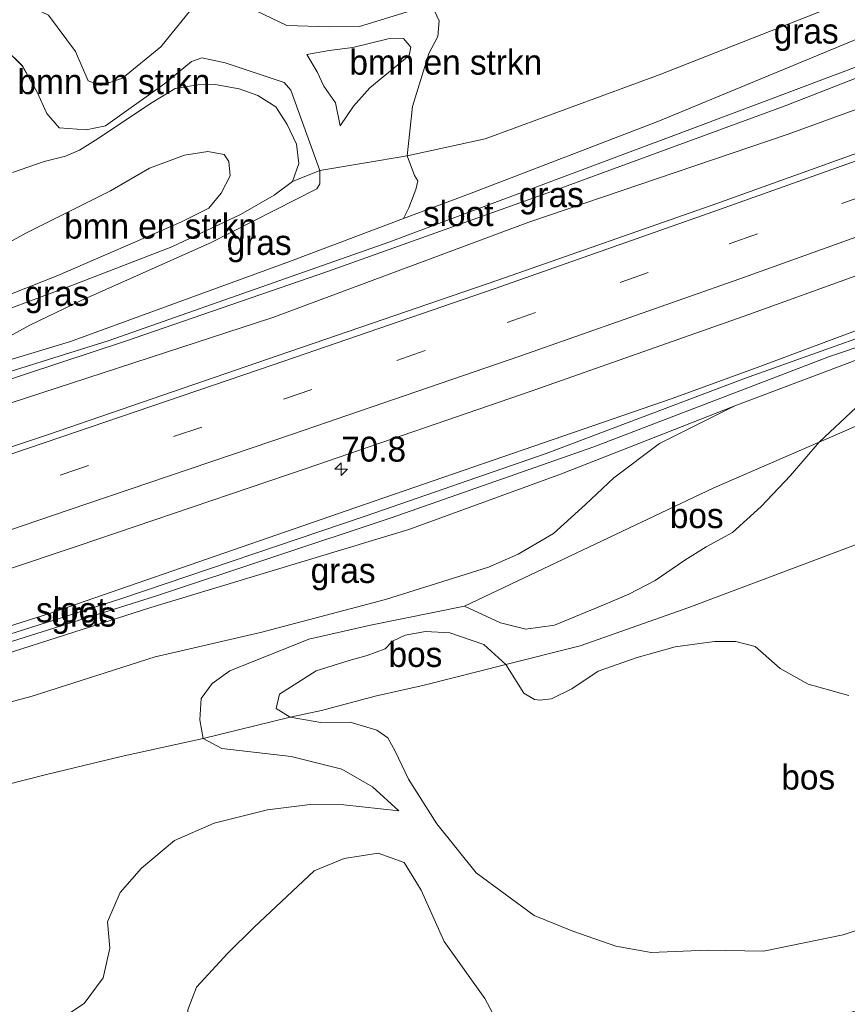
# Model space of a CAD drawing. Header units: millimetres. Extents: x 180000 to 190000, y 466229 to 468626.
# Tile 75 of 202: x 182958 to 183041, y 468155 to 468253. Entities that reach past the tile are written whole.
import ezdxf
from ezdxf.enums import TextEntityAlignment as Align

# ---------------------------------------------------------------- set-up
doc = ezdxf.new("R2010")
doc.units = ezdxf.units.MM
doc.linetypes.add('39strp', pattern=[12, 3, -9])
for name, color, linetype, lineweight in [('af-bs-rasterhekwerk', 8, 'hekwerk', 18), ('as-bs-kilometr', 13, 'Continuous', 18), ('bp-b5-bomenstruiken', 93, 'Continuous', 18), ('bp-b5-bos', 93, 'Continuous', 18), ('bp-b5-grasland', 93, 'Continuous', 18), ('gw-bs-insteekwatergang', 93, 'Continuous', 18), ('gw-bs-kruinlijn', 93, 'Continuous', 18), ('gw-bs-teenlijn', 93, 'Continuous', 18), ('mk-bs-39streep 0.15', 8, '39strp', 18), ('mk-bs-streep 0.15', 8, 'Continuous', 18), ('og-b5-water', 153, 'Continuous', 18), ('vh-b5-verh_soort', 8, 'Continuous', 18)]:
    doc.layers.add(name, color=color, linetype=linetype, lineweight=lineweight)
doc.styles.add('rtw_iso', font='iso-rtw.shx')
doc.linetypes.add('hekwerk', pattern='A,7,-1.5,[1,RTW.shx,S=0.75,R=0,X=0,Y=0],-1.5', length=10)

# ---------------------------------------------------------------- blocks, each defined once
blk = doc.blocks.new('dtbattr-r')
at = {"style": 'rtw_iso'}
blk.add_attdef('TAG', text='', height=2.5, dxfattribs=at).set_placement((0, 0), align=Align.MIDDLE_CENTER)
blk = doc.blocks.new('d33az_ACAD_1_FMEBLOCK15')
at = {"layer": 'bp-b5-grasland'}
for points in [[(92.65, 30.187, 39.111), (73.229, 22.865, 39.105), (55.839, 16.045, 39.233), (40.556, 10.487, 39.257), (14.685, 2.677, 39.256), (-16.22, -7.236, 39.364), (-28.503, -11.699, 39.24), (-37.751, -15.06, 39.147), (-60.613, -22.693, 39.155), (-81.996, -29.956, 39.133), (-98.698, -35.505, 39.113), (-104.518, -36.85, 39.142), (-105.358, -36.374, 39.182), (-105.657, -35.2, 39.168), (-105.473, -34.402, 39.139), (-104.268, -33.154, 39.13), (-78.887, -24.999, 39.047), (-54.319, -16.856, 39.055), (-23.512, -6.824, 39.083), (4.613, 2.091, 39.104), (36.113, 12.98, 39.061), (66.933, 23.599, 38.979), (75.455, 26.703, 38.983), (101.422, 36.407, 38.959)], [(94.823, 32.972, 38.85), (74.194, 25.61, 38.831), (54.323, 18.084, 38.905), (36.183, 11.824, 38.918), (11.659, 3.544, 38.873), (-23.205, -7.575, 38.938), (-53.056, -17.49, 38.898), (-81.768, -27.068, 38.854), (-102.337, -33.576, 38.853), (-103.753, -34.52, 38.853), (-103.576, -34.931, 38.853), (-102.837, -35.098, 38.865), (-86.676, -29.715, 38.877), (-60.788, -20.859, 38.871), (-37.663, -13.346, 38.947), (-12.376, -4.862, 38.954), (15.155, 3.793, 38.871), (38.78, 11.638, 38.87), (59.084, 18.768, 38.775), (82.705, 27.822, 38.772), (104.209, 35.027, 38.816)]]:
    blk.add_polyline3d(points, dxfattribs=at)
blk = doc.blocks.new('d33az_ACAD_1_FMEBLOCK83')
at = {"layer": 'bp-b5-bomenstruiken'}
for points in [[(4.376, 14.743, 38.885), (9.269, 12.782, 38.898), (14.878, 11.913, 38.885), (18.229, 11.253, 38.722), (19.903, 10.108, 38.641), (22.879, 7.154, 38.528), (23.451, 5.634, 38.491), (22.536, 5.143, 38.48), (19.537, 4.631, 38.429), (15.929, 4.24, 38.34), (11.94, 4.795, 38.373), (4.48, 7.698, 38.122), (1.198, 9.837, 38.013), (-1.442, 11.806, 38.003), (-3.882, 12.839, 38.13), (-5.896, 13.016, 38.221), (-8.106, 12.512, 38.182), (-10.135, 11.258, 38.108), (-11.549, 9.208, 38.124), (-10.72, 7.86, 38.157), (-8.744, 6.713, 38.203), (-8.036, 3.958, 38.345), (-9.218, 3.082, 38.376), (-11.768, 2.663, 38.344), (-14.027, 2.826, 38.273), (-15.692, 2.736, 38.218), (-17.405, 2.473, 38.153), (-18.6, 1.932, 38.093), (-19.573, 0.971, 38.084), (-19.7, -0.099, 38.108), (-17.635, -0.348, 38.154), (-14.609, -1.78, 38.754), (-11.891, -5.437, 38.886), (-10.635, -8.363, 38.762), (-9.345, -8.845, 38.88), (-7.178, -8.122, 38.914), (-3.328, -4.962, 39.041), (-0.317, -1.252, 38.932), (1.144, -0.657, 38.819), (3.004, -0.317, 38.749), (4.598, -0.581, 38.625), (9.289, -2.812, 38.684), (13.525, -2.977, 38.65), (16.576, -2.94, 38.447), (21.247, -1.495, 38.427), (23.185, -1.038, 38.38), (24.093, -1.353, 38.399), (24.554, -2.375, 38.305), (24.436, -3.938, 38.353), (23.53, -5.617, 38.279), (21.887, -10.931, 38.389), (21.359, -15.892, 38.448), (12.606, -17.349, 39.951), (9.679, -9.323, 40.097), (9.019, -8.526, 40.178), (3.113, -6.582, 40.033), (0.755, -6.074, 40.012), (-0.271, -6.423, 40.071), (-2.942, -8.644, 39.861), (-8.885, -12.878, 39.905), (-10.815, -13.279, 39.884), (-13.519, -13.089, 39.524), (-14.755, -11.633, 39.452), (-15.735, -9.511, 39.367), (-17.225, -6.872, 39.322), (-22.332, -1.897, 39.435), (-24.554, 0.563, 39.629), (-24.416, 2.377, 39.557), (-23.786, 3.67, 39.452), (-22.034, 5.725, 39.061), (-20.94, 6.986, 38.894), (-19.784, 7.547, 38.919), (-17.516, 7.861, 38.976), (-16.172, 8.708, 38.83), (-15.556, 9.851, 38.815), (-15.106, 11.171, 38.775), (-13.764, 12.685, 38.718), (-10.363, 15.185, 38.604), (-7.464, 16.481, 38.547), (-3.277, 17.349, 38.644), (1.661, 16.093, 38.827)], [(14.185, -10.575, 39.284), (14.652, -12.876, 39.221), (15.964, -10.902, 39.215), (17.611, -9.086, 39.239), (21.545, -5.845, 39.039), (21.718, -4.995, 38.928), (20.988, -4.13, 38.912), (19.455, -4.147, 39.046), (15.913, -5.045, 39.158), (13.53, -5.338, 39.106), (11.31, -5.733, 39.223), (12.328, -7.462, 39.267), (13.004, -8.907, 39.297)]]:
    blk.add_polyline3d(points, close=True, dxfattribs=at)
blk = doc.blocks.new('d33az_ACAD_1_FMEBLOCK120')
at = {"layer": 'bp-b5-bomenstruiken'}
for points in [[(40.537, 10.128, 40.041), (43.708, 11.216, 40.237), (45.824, 11.746, 40.361), (47.245, 12.352, 40.431), (48.836, 13.377, 40.101), (54.512, 17.135, 39.792), (56.849, 18.535, 39.935), (59.106, 18.911, 40.171), (60.845, 18.96, 40.36), (63.246, 18.507, 40.323), (65.13, 17.853, 40.417), (66.924, 16.705, 40.451), (68.05, 14.942, 40.115), (69.001, 12.96, 40.069), (69.227, 11.029, 40.273), (68.594, 9.223, 40.358), (66.771, 7.865, 40.023), (63.383, 5.918, 39.637), (56.486, 2.666, 39.513), (46.388, -1.222, 39.576), (39.171, -3.907, 39.111)], [(38.789, -2.679, 38.694), (45.087, -0.201, 39.105), (57.419, 5.148, 38.935), (60.213, 6.551, 38.931), (61.458, 8.055, 38.89), (62.333, 9.792, 38.96), (62.203, 11.213, 38.934), (61.737, 11.912, 38.916), (60.123, 12.236, 38.844), (57.758, 11.856, 38.74), (54.27, 10.574, 38.674), (50.357, 8.299, 38.814), (41.856, 4.037, 38.901), (36.221, 0.92, 38.612)]]:
    blk.add_polyline3d(points, dxfattribs=at)
blk = doc.blocks.new('d33az_ACAD_1_FMEBLOCK122')
at = {"layer": 'bp-b5-bomenstruiken'}
for points in [[(8.487, -22.786, 38.479), (-9.306, -29.79, 38.497), (-26.738, -36.187, 38.334), (-34.55, -37.898, 38.448), (-34.022, -32.937, 38.389), (-32.378, -27.623, 38.279), (-31.473, -25.944, 38.353), (-31.355, -24.381, 38.305), (-31.815, -23.359, 38.399)], [(-34.661, -23.501, 38.427), (-39.333, -24.946, 38.447), (-42.383, -24.983, 38.65), (-46.62, -24.818, 38.684), (-51.311, -22.587, 38.625)], [(-56.225, -23.258, 38.932), (-59.237, -26.968, 39.041), (-63.087, -30.128, 38.914), (-65.253, -30.851, 38.88), (-66.543, -30.369, 38.762), (-67.799, -27.443, 38.886), (-70.517, -23.786, 38.754)]]:
    blk.add_polyline3d(points, dxfattribs=at)
blk = doc.blocks.new('hecto')
for p, q in [((0, 0.625), (-0.625, 0)), ((0, -0.625), (0, 0.625)), ((-0.625, 0), (0.625, 0)), ((0.625, 0), (0, -0.625))]:
    blk.add_line(p, q)
blk = doc.blocks.new('dtbattr')
at = {"style": 'rtw_iso'}
blk.add_attdef('TAG', (0.591, 0.868), '', height=2.5, dxfattribs=at)

msp = doc.modelspace()

# ---------------------------------------------------------------- linework, layer by layer
at = {"layer": 'af-bs-rasterhekwerk'}
msp.add_polyline3d([(182957.065, 468176.783, 40.186), (182961.012, 468177.786, 40.245), (182968.505, 468179.577, 40.657), (182976.696, 468181.404, 40.269), (182985.432, 468183.514, 41.226), (182988.57, 468184.188, 40.464), (182993.955, 468185.633, 41.595), (182998.872, 468186.742, 41.275), (183007.057, 468188.814, 40.918), (183014.504, 468190.682, 40.462), (183025.411, 468194.518, 40.172), (183044.689, 468201.767, 39.196)], dxfattribs=at)
at = {"layer": 'bp-b5-bomenstruiken'}
msp.add_polyline3d([(182953.475, 468253.783, 39.435), (182958.582, 468248.808, 39.322), (182960.072, 468246.169, 39.367), (182961.052, 468244.047, 39.452), (182962.288, 468242.591, 39.524), (182964.991, 468242.401, 39.884), (182966.922, 468242.802, 39.905), (182972.865, 468247.036, 39.861), (182975.536, 468249.257, 40.071), (182976.562, 468249.606, 40.012), (182978.919, 468249.098, 40.033), (182984.825, 468247.154, 40.178), (182985.486, 468246.357, 40.097), (182988.413, 468238.331, 39.951), (182985.663, 468237.219, 40.358), (182986.296, 468239.025, 40.273), (182986.07, 468240.956, 40.069), (182985.119, 468242.938, 40.115), (182983.993, 468244.701, 40.451), (182982.199, 468245.849, 40.417), (182980.315, 468246.503, 40.323), (182977.914, 468246.956, 40.36), (182976.175, 468246.907, 40.171), (182973.918, 468246.531, 39.935), (182971.581, 468245.131, 39.792), (182965.905, 468241.373, 40.101), (182964.314, 468240.348, 40.431), (182962.893, 468239.742, 40.361), (182960.777, 468239.212, 40.237), (182957.606, 468238.124, 40.041)], dxfattribs=at)
for points in [[(182991.771, 468244.778, 39.215), (182990.459, 468242.804, 39.221), (182989.991, 468245.105, 39.284), (182988.811, 468246.773, 39.297), (182988.135, 468248.218, 39.267), (182987.116, 468249.947, 39.223), (182989.337, 468250.342, 39.106), (182991.72, 468250.635, 39.158), (182995.261, 468251.533, 39.046), (182996.795, 468251.55, 38.912), (182997.524, 468250.685, 38.928), (182997.352, 468249.835, 39.039), (182993.418, 468246.594, 39.239)], [(182943.816, 468221.722, 38.515), (182934.381, 468221.257, 38.838), (182934.465, 468222.927, 38.72), (182936.912, 468224.148, 38.671), (182940.555, 468224.675, 38.642), (182944.662, 468225.27, 38.708), (182950.843, 468226.99, 38.556), (182953.29, 468228.916, 38.612), (182958.925, 468232.033, 38.901), (182967.426, 468236.295, 38.814), (182971.339, 468238.57, 38.674), (182974.827, 468239.852, 38.74), (182977.192, 468240.232, 38.844), (182978.806, 468239.908, 38.916), (182979.272, 468239.209, 38.934), (182979.402, 468237.788, 38.96), (182978.527, 468236.051, 38.89), (182977.282, 468234.547, 38.931), (182974.488, 468233.144, 38.935), (182962.156, 468227.795, 39.105), (182955.858, 468225.317, 38.694), (182950.433, 468223.8, 38.409), (182948.894, 468223.443, 38.432), (182951.614, 468223.175, 38.767)]]:
    msp.add_polyline3d(points, close=True, dxfattribs=at)
at = {"layer": 'bp-b5-bos'}
for points in [[(183044.689, 468201.767, 39.196), (183025.411, 468194.518, 40.172), (183014.504, 468190.682, 40.462), (183007.057, 468188.814, 40.918), (183004.847, 468190.818, 40.984), (183001.435, 468191.997, 41.196), (182999.003, 468192.115, 41.391), (182996.971, 468191.758, 41.477), (182995.682, 468191.133, 41.531), (182994.959, 468190.379, 41.545), (182993.145, 468189.724, 41.053), (182991.347, 468189.212, 40.774), (182988.027, 468188.161, 40.519), (182984.358, 468185.845, 41.082), (182984.045, 468184.388, 41.171), (182985.432, 468183.514, 41.226), (182976.696, 468181.404, 40.269), (182976.363, 468183.25, 40.092), (182976.522, 468185.401, 40.048), (182977.614, 468186.916, 39.823), (182979.373, 468188.17, 39.685), (182987.302, 468191.346, 39.842), (182993.489, 468192.752, 40.29), (183002.9, 468194.657, 40.474), (183006.524, 468192.992, 40.197), (183009.064, 468192.357, 40.054), (183011.924, 468192.74, 39.78), (183017.112, 468194.871, 39.662), (183019.376, 468195.872, 39.542), (183022.014, 468197.235, 39.558), (183024.987, 468199.28, 39.558), (183027.129, 468200.604, 39.444), (183029.772, 468202.051, 39.481), (183032.644, 468204.632, 39.482), (183035.584, 468207.736, 39.284), (183038.468, 468211.103, 39.269), (183045.76, 468214.26, 39.369)], [(183041.447, 468185.706, 41.848), (183037.375, 468186.83, 42.068), (183034.544, 468188.392, 42.253), (183032.856, 468189.917, 42.271), (183032.038, 468190.599, 42.165), (183030.112, 468191.097, 42.018), (183027.969, 468191.101, 41.916), (183024.018, 468190.593, 41.806), (183020.235, 468189.498, 41.887), (183016.323, 468188.138, 41.954), (183013.684, 468186.381, 41.906), (183011.633, 468185.371, 41.907), (183010.453, 468185.227, 41.866), (183009.913, 468185.315, 41.858), (183008.843, 468185.924, 41.775), (183007.057, 468188.814, 40.918), (183014.504, 468190.682, 40.462), (183025.411, 468194.518, 40.172), (183044.689, 468201.767, 39.196)], [(183044.962, 468163.095, 41.155), (183040.862, 468161.726, 41.028), (183032.896, 468160.09, 41.549), (183027.242, 468160.173, 42.034), (183021.619, 468159.946, 42.179), (183018.075, 468160.573, 42.244), (183013.778, 468162.071, 41.715), (183009.891, 468163.652, 41.038), (183004.063, 468167.929, 40.928), (183000.146, 468172.838, 41.193), (182997.302, 468177.312, 41.832), (182995.959, 468180.125, 41.716), (182995.216, 468181.454, 41.7), (182994.109, 468182.212, 41.633), (182991.433, 468183.038, 41.46), (182988.51, 468182.988, 41.203), (182985.432, 468183.514, 41.226), (182988.57, 468184.188, 40.464), (182993.955, 468185.633, 41.595), (182998.872, 468186.742, 41.275), (183007.057, 468188.814, 40.918), (183008.843, 468185.924, 41.775), (183009.913, 468185.315, 41.858), (183010.453, 468185.227, 41.866), (183011.633, 468185.371, 41.907), (183013.684, 468186.381, 41.906), (183016.323, 468188.138, 41.954), (183020.235, 468189.498, 41.887), (183024.018, 468190.593, 41.806), (183027.969, 468191.101, 41.916), (183030.112, 468191.097, 42.018), (183032.038, 468190.599, 42.165), (183032.856, 468189.917, 42.271), (183034.544, 468188.392, 42.253), (183037.375, 468186.83, 42.068), (183041.447, 468185.706, 41.848)], [(182962.5, 468153.31, 43.107), (182964.787, 468154.841, 43.407), (182966.684, 468157.4, 43.255), (182967.357, 468160.381, 42.409), (182967.128, 468163.019, 41.924), (182968.385, 468165.95, 41.698), (182970.534, 468168.381, 41.696), (182973.85, 468171.161, 41.736), (182977.826, 468172.919, 41.097), (182983.172, 468174.224, 40.277), (182987.439, 468174.776, 40.09), (182990.804, 468174.75, 39.979), (182996.337, 468174.134, 40.048), (182993.692, 468176.54, 40.021), (182990.622, 468178.3, 40.039), (182985.529, 468179.578, 40.217), (182978.593, 468180.398, 40.258), (182976.696, 468181.404, 40.269), (182985.432, 468183.514, 41.226), (182988.51, 468182.988, 41.203), (182991.433, 468183.038, 41.46), (182994.109, 468182.212, 41.633), (182995.216, 468181.454, 41.7), (182995.959, 468180.125, 41.716), (182997.302, 468177.312, 41.832), (183000.146, 468172.838, 41.193), (183004.063, 468167.929, 40.928), (183009.891, 468163.652, 41.038), (183013.778, 468162.071, 41.715), (183018.075, 468160.573, 42.244), (183021.619, 468159.946, 42.179), (183027.242, 468160.173, 42.034), (183032.896, 468160.09, 41.549), (183040.862, 468161.726, 41.028), (183044.962, 468163.095, 41.155)], [(182957.065, 468176.783, 40.186), (182961.012, 468177.786, 40.245), (182968.505, 468179.577, 40.657), (182976.696, 468181.404, 40.269), (182978.593, 468180.398, 40.258), (182985.529, 468179.578, 40.217), (182990.622, 468178.3, 40.039), (182993.692, 468176.54, 40.021), (182996.337, 468174.134, 40.048), (182990.804, 468174.75, 39.979), (182987.439, 468174.776, 40.09), (182983.172, 468174.224, 40.277), (182977.826, 468172.919, 41.097), (182973.85, 468171.161, 41.736), (182970.534, 468168.381, 41.696), (182968.385, 468165.95, 41.698), (182967.128, 468163.019, 41.924), (182967.357, 468160.381, 42.409), (182966.684, 468157.4, 43.255), (182964.787, 468154.841, 43.407), (182962.5, 468153.31, 43.107)], [(182975.184, 468154.19, 39.495), (182976.05, 468156.457, 39.495), (182979.156, 468159.84, 39.496), (182981.814, 468162.471, 39.299), (182987.845, 468168.126, 39.087), (182990.839, 468169.361, 39.022), (182994.252, 468169.897, 39.059), (182996.856, 468168.954, 39.136), (182998.559, 468166.176, 39.2), (183000.868, 468161.053, 39.128), (183004.959, 468155.329, 39.286), (183006.833, 468151.817, 39.604)], [(183006.833, 468151.817, 39.604), (183004.959, 468155.329, 39.286), (183000.868, 468161.053, 39.128), (182998.559, 468166.176, 39.2), (182996.856, 468168.954, 39.136), (182994.252, 468169.897, 39.059), (182990.839, 468169.361, 39.022), (182987.845, 468168.126, 39.087), (182981.814, 468162.471, 39.299), (182979.156, 468159.84, 39.496), (182976.05, 468156.457, 39.495), (182975.184, 468154.19, 39.495)]]:
    msp.add_polyline3d(points, dxfattribs=at)
for points in [[(183011.924, 468192.74, 39.78), (183009.064, 468192.357, 40.054), (183006.524, 468192.992, 40.197), (183002.9, 468194.657, 40.474), (183027.907, 468206.529, 39.124), (183038.468, 468211.103, 39.269), (183035.584, 468207.736, 39.284), (183032.644, 468204.632, 39.482), (183029.772, 468202.051, 39.481), (183027.129, 468200.604, 39.444), (183024.987, 468199.28, 39.558), (183022.014, 468197.235, 39.558), (183019.376, 468195.872, 39.542), (183017.112, 468194.871, 39.662)], [(182988.57, 468184.188, 40.464), (182985.432, 468183.514, 41.226), (182984.045, 468184.388, 41.171), (182984.358, 468185.845, 41.082), (182988.027, 468188.161, 40.519), (182991.347, 468189.212, 40.774), (182993.145, 468189.724, 41.053), (182994.959, 468190.379, 41.545), (182995.682, 468191.133, 41.531), (182996.971, 468191.758, 41.477), (182999.003, 468192.115, 41.391), (183001.435, 468191.997, 41.196), (183004.847, 468190.818, 40.984), (183007.057, 468188.814, 40.918), (182998.872, 468186.742, 41.275), (182993.955, 468185.633, 41.595)]]:
    msp.add_polyline3d(points, close=True, dxfattribs=at)
at = {"layer": 'bp-b5-grasland'}
for points in [[(183003.85, 468236.16, 38.494), (182996.786, 468233.504, 38.641), (182997.344, 468234.591, 38.788), (182998.023, 468236.405, 38.658), (182998.219, 468237.27, 38.601), (182997.906, 468237.809, 38.561), (182997.165, 468239.788, 38.448), (183004.977, 468241.499, 38.334), (183022.409, 468247.896, 38.497), (183040.202, 468254.9, 38.479), (183051.868, 468259.35, 38.806), (183073.849, 468267.08, 39.31), (183059.093, 468259.298, 38.93), (183044.824, 468252.566, 38.632), (183022.444, 468243.312, 38.528)], [(182963.409, 468221.175, 38.803), (182954.33, 468218.429, 38.817), (182954.602, 468219.595, 38.806), (182955.525, 468220.748, 38.835), (182959.346, 468222.812, 39.288), (182964.49, 468225.297, 39.647), (182977.447, 468231.068, 39.378), (182988.112, 468236.466, 39.895), (182988.401, 468236.974, 39.895), (182988.413, 468238.331, 39.951), (182997.165, 468239.788, 38.448), (182997.906, 468237.809, 38.561), (182998.219, 468237.27, 38.601), (182998.023, 468236.405, 38.658), (182997.344, 468234.591, 38.788), (182996.786, 468233.504, 38.641), (182985.456, 468229.243, 38.877)], [(182945.99, 468215.906, 38.83), (182928.414, 468209.671, 38.929), (182933.413, 468214.305, 39.143), (182934.497, 468216.801, 39.134), (182934.275, 468219.153, 38.987), (182934.381, 468221.257, 38.838), (182943.816, 468221.722, 38.515), (182951.614, 468223.175, 38.767), (182956.24, 468224.089, 39.111), (182963.457, 468226.774, 39.576), (182973.555, 468230.662, 39.513), (182980.452, 468233.914, 39.637), (182983.84, 468235.861, 40.023), (182985.663, 468237.219, 40.358), (182988.413, 468238.331, 39.951), (182988.401, 468236.974, 39.895), (182988.112, 468236.466, 39.895), (182977.447, 468231.068, 39.378), (182964.49, 468225.297, 39.647), (182959.346, 468222.812, 39.288), (182955.525, 468220.748, 38.835), (182954.602, 468219.595, 38.806), (182954.33, 468218.429, 38.817)], [(183045.76, 468214.26, 39.369), (183038.468, 468211.103, 39.269), (183042.182, 468214.557, 38.977), (183044.829, 468215.921, 38.729), (183047.398, 468216.729, 38.68), (183052.966, 468217.52, 39.145), (183055.315, 468217.587, 39.481), (183051.172, 468216.145, 39.432)], [(182934.885, 468178.336, 39.636), (182930.64, 468177.736, 39.486), (182928.28, 468180.159, 39.24), (182940.563, 468184.622, 39.364), (182971.467, 468194.535, 39.256), (182997.338, 468202.345, 39.257), (183012.621, 468207.903, 39.233), (183030.012, 468214.723, 39.105), (183022.469, 468210.966, 38.958), (183017.886, 468207.501, 39.24), (183015.033, 468204.844, 39.586), (183011.817, 468201.926, 39.973), (183008.292, 468199.874, 40.145), (183005.312, 468198.564, 40.172), (182994.995, 468195.319, 40.083), (182982.46, 468192.003, 39.694), (182971.911, 468189.569, 39.649), (182959.576, 468185.629, 39.74), (182948.371, 468182.639, 39.861), (182941.935, 468180.223, 39.872), (182939.092, 468178.398, 39.887)]]:
    msp.add_polyline3d(points, close=True, dxfattribs=at)
for points in [[(183053.31, 468252.901, 38.281), (183025.761, 468242.529, 38.26), (182995.416, 468231.156, 38.395), (182967.172, 468221.263, 38.513), (182942.502, 468213.52, 38.677), (182916.483, 468204.335, 38.615), (182893.257, 468196.781, 38.594), (182875.907, 468190.905, 38.547), (182875.596, 468190.594, 38.547), (182875.607, 468190.185, 38.548), (182876.236, 468189.977, 38.548), (182909.475, 468201.08, 38.553), (182934.285, 468209.868, 38.627), (182952.483, 468215.801, 38.602), (182968.819, 468221.175, 38.554), (182989.273, 468228.227, 38.531), (183012.187, 468236.41, 38.254), (183035.066, 468244.798, 38.236), (183062.518, 468255.561, 38.275)], [(183058.896, 468250.505, 38.801), (183035.247, 468241.94, 38.682), (183009.368, 468233.141, 38.712), (182983.706, 468223.6, 38.79), (182957.464, 468215.047, 38.855), (182937.211, 468208.915, 38.829), (182913.92, 468200.653, 38.859), (182892.515, 468193.974, 38.84), (182874.786, 468188.301, 38.757), (182873.829, 468188.451, 38.739), (182873.279, 468188.977, 38.682), (182873.115, 468189.858, 38.684), (182873.563, 468190.747, 38.73), (182879.175, 468192.908, 38.823), (182899.851, 468199.602, 38.877), (182928.414, 468209.671, 38.929), (182945.99, 468215.906, 38.83), (182954.33, 468218.429, 38.817), (182963.409, 468221.175, 38.803), (182985.456, 468229.243, 38.877), (182996.786, 468233.504, 38.641), (183003.85, 468236.16, 38.494), (183022.444, 468243.312, 38.528), (183044.824, 468252.566, 38.632)], [(182826.438, 468173.915, 38.558), (182845.346, 468181.717, 38.678), (182859.086, 468190.472, 38.694), (182879.122, 468198.544, 38.865), (182880.291, 468197.102, 38.859), (182882.184, 468196.936, 38.935), (182885.574, 468197.63, 38.948), (182899.851, 468199.602, 38.877), (182879.175, 468192.908, 38.823), (182873.563, 468190.747, 38.73), (182873.115, 468189.858, 38.684), (182873.279, 468188.977, 38.682), (182873.829, 468188.451, 38.739), (182874.786, 468188.301, 38.757), (182892.515, 468193.974, 38.84), (182913.92, 468200.653, 38.859), (182937.211, 468208.915, 38.829), (182957.464, 468215.047, 38.855), (182983.706, 468223.6, 38.79), (183009.368, 468233.141, 38.712), (183035.247, 468241.94, 38.682), (183058.896, 468250.505, 38.801)], [(183050.42, 468243.003, 39.014), (183028.197, 468235.025, 39.015), (183006.237, 468227.322, 39.048), (182983.166, 468219.416, 39.005), (182961.115, 468211.842, 38.979), (182938.761, 468204.359, 38.994), (182916.105, 468196.879, 39.015), (182894.022, 468189.682, 39.003), (182871.28, 468182.394, 38.999), (182848.945, 468175.309, 39.034), (182826.126, 468168.169, 38.977), (182803.731, 468161.42, 38.979), (182781.194, 468154.651, 38.972)], [(182807.674, 468150.683, 39.137), (182829.943, 468157.378, 39.136), (182852.554, 468164.374, 39.127), (182874.355, 468171.338, 39.215), (182897.166, 468178.559, 39.186), (182919.344, 468185.785, 39.184), (182941.577, 468193.141, 39.228), (182964.181, 468200.693, 39.211), (182987.025, 468208.46, 39.193), (183009.593, 468216.188, 39.199), (183031.409, 468223.88, 39.134), (183053.7, 468231.925, 39.13)], [(183058.204, 468228.265, 38.959), (183032.237, 468218.561, 38.983), (183023.716, 468215.457, 38.979), (182992.895, 468204.838, 39.061), (182961.396, 468193.949, 39.104), (182933.271, 468185.034, 39.083), (182902.464, 468175.002, 39.055), (182877.896, 468166.859, 39.047), (182852.515, 468158.704, 39.13), (182851.309, 468157.456, 39.139), (182851.126, 468156.658, 39.168), (182851.425, 468155.484, 39.182), (182849.468, 468155.691, 39.189), (182846.997, 468155.38, 39.092), (182843.162, 468154.404, 39.057)], [(182948.371, 468182.639, 39.861), (182959.576, 468185.629, 39.74), (182971.911, 468189.569, 39.649), (182982.46, 468192.003, 39.694), (182994.995, 468195.319, 40.083), (183005.312, 468198.564, 40.172), (183008.292, 468199.874, 40.145), (183011.817, 468201.926, 39.973), (183015.033, 468204.844, 39.586), (183017.886, 468207.501, 39.24), (183022.469, 468210.966, 38.958), (183030.012, 468214.723, 39.105), (183049.433, 468222.045, 39.111)], [(183042.182, 468214.557, 38.977), (183038.468, 468211.103, 39.269), (183027.907, 468206.529, 39.124), (183002.9, 468194.657, 40.474), (182993.489, 468192.752, 40.29), (182987.302, 468191.346, 39.842), (182979.373, 468188.17, 39.685), (182977.614, 468186.916, 39.823), (182976.522, 468185.401, 40.048), (182976.363, 468183.25, 40.092), (182976.696, 468181.404, 40.269), (182968.505, 468179.577, 40.657), (182961.012, 468177.786, 40.245), (182957.065, 468176.783, 40.186)]]:
    msp.add_polyline3d(points, dxfattribs=at)
at = {"layer": 'gw-bs-insteekwatergang'}
for points in [[(183058.896, 468250.505, 38.801), (183035.247, 468241.94, 38.682), (183009.368, 468233.141, 38.712), (182983.706, 468223.6, 38.79), (182957.464, 468215.047, 38.855), (182937.211, 468208.915, 38.829), (182913.92, 468200.653, 38.859), (182892.515, 468193.974, 38.84), (182874.786, 468188.301, 38.757), (182873.829, 468188.451, 38.739), (182873.279, 468188.977, 38.682), (182873.115, 468189.858, 38.684), (182873.563, 468190.747, 38.73), (182879.175, 468192.908, 38.823), (182899.851, 468199.602, 38.877), (182928.414, 468209.671, 38.929), (182945.99, 468215.906, 38.83), (182954.33, 468218.429, 38.817), (182963.409, 468221.175, 38.803), (182985.456, 468229.243, 38.877), (182996.786, 468233.504, 38.641), (183003.85, 468236.16, 38.494), (183022.444, 468243.312, 38.528), (183044.824, 468252.566, 38.632)], [(182852.265, 468155.008, 39.142), (182851.425, 468155.484, 39.182), (182851.126, 468156.658, 39.168), (182851.309, 468157.456, 39.139), (182852.515, 468158.704, 39.13), (182877.896, 468166.859, 39.047), (182902.464, 468175.002, 39.055), (182933.271, 468185.034, 39.083), (182961.396, 468193.949, 39.104), (182992.895, 468204.838, 39.061), (183023.716, 468215.457, 38.979), (183032.237, 468218.561, 38.983), (183058.204, 468228.265, 38.959)], [(183049.433, 468222.045, 39.111), (183030.012, 468214.723, 39.105), (183012.621, 468207.903, 39.233), (182997.338, 468202.345, 39.257), (182971.467, 468194.535, 39.256), (182940.563, 468184.622, 39.364), (182928.28, 468180.159, 39.24), (182919.032, 468176.798, 39.147), (182896.169, 468169.165, 39.155), (182874.787, 468161.902, 39.133), (182858.085, 468156.353, 39.113), (182852.265, 468155.008, 39.142)]]:
    msp.add_polyline3d(points, dxfattribs=at)
at = {"layer": 'gw-bs-kruinlijn'}
for points in [[(182954.33, 468218.429, 38.817), (182954.602, 468219.595, 38.806), (182955.525, 468220.748, 38.835), (182959.346, 468222.812, 39.288), (182964.49, 468225.297, 39.647), (182977.447, 468231.068, 39.378), (182988.112, 468236.466, 39.895), (182988.401, 468236.974, 39.895), (182988.413, 468238.331, 39.951), (182985.486, 468246.357, 40.097), (182984.825, 468247.154, 40.178), (182978.919, 468249.098, 40.033), (182976.562, 468249.606, 40.012), (182975.536, 468249.257, 40.071), (182972.865, 468247.036, 39.861), (182966.922, 468242.802, 39.905), (182964.991, 468242.401, 39.884), (182962.288, 468242.591, 39.524), (182961.052, 468244.047, 39.452), (182960.072, 468246.169, 39.367), (182958.582, 468248.808, 39.322), (182953.475, 468253.783, 39.435)], [(182987.116, 468249.947, 39.223), (182989.337, 468250.342, 39.106), (182991.72, 468250.635, 39.158), (182995.261, 468251.533, 39.046), (182996.795, 468251.55, 38.912), (182997.524, 468250.685, 38.928), (182997.352, 468249.835, 39.039), (182993.418, 468246.594, 39.239), (182991.771, 468244.778, 39.215), (182990.459, 468242.804, 39.221)], [(182957.606, 468238.124, 40.041), (182960.777, 468239.212, 40.237), (182962.893, 468239.742, 40.361), (182964.314, 468240.348, 40.431), (182965.905, 468241.373, 40.101), (182971.581, 468245.131, 39.792), (182973.918, 468246.531, 39.935), (182976.175, 468246.907, 40.171), (182977.914, 468246.956, 40.36), (182980.315, 468246.503, 40.323), (182982.199, 468245.849, 40.417), (182983.993, 468244.701, 40.451), (182985.119, 468242.938, 40.115), (182986.07, 468240.956, 40.069), (182986.296, 468239.025, 40.273), (182985.663, 468237.219, 40.358), (182983.84, 468235.861, 40.023), (182980.452, 468233.914, 39.637), (182973.555, 468230.662, 39.513), (182963.457, 468226.774, 39.576), (182956.24, 468224.089, 39.111)], [(183030.012, 468214.723, 39.105), (183022.469, 468210.966, 38.958), (183017.886, 468207.501, 39.24), (183015.033, 468204.844, 39.586), (183011.817, 468201.926, 39.973), (183008.292, 468199.874, 40.145), (183005.312, 468198.564, 40.172), (182994.995, 468195.319, 40.083), (182982.46, 468192.003, 39.694), (182971.911, 468189.569, 39.649), (182959.576, 468185.629, 39.74), (182948.371, 468182.639, 39.861), (182941.935, 468180.223, 39.872), (182939.092, 468178.398, 39.887)], [(183008.843, 468185.924, 41.775), (183007.057, 468188.814, 40.918), (183004.847, 468190.818, 40.984), (183001.435, 468191.997, 41.196), (182999.003, 468192.115, 41.391), (182996.971, 468191.758, 41.477), (182995.682, 468191.133, 41.531), (182994.959, 468190.379, 41.545)], [(183041.447, 468185.706, 41.848), (183037.375, 468186.83, 42.068), (183034.544, 468188.392, 42.253), (183032.856, 468189.917, 42.271), (183032.038, 468190.599, 42.165), (183030.112, 468191.097, 42.018), (183027.969, 468191.101, 41.916), (183024.018, 468190.593, 41.806), (183020.235, 468189.498, 41.887), (183016.323, 468188.138, 41.954), (183013.684, 468186.381, 41.906), (183011.633, 468185.371, 41.907), (183010.453, 468185.227, 41.866), (183009.913, 468185.315, 41.858), (183008.843, 468185.924, 41.775)], [(182995.216, 468181.454, 41.7), (182994.109, 468182.212, 41.633), (182991.433, 468183.038, 41.46), (182988.51, 468182.988, 41.203), (182985.432, 468183.514, 41.226), (182984.045, 468184.388, 41.171), (182984.358, 468185.845, 41.082), (182988.027, 468188.161, 40.519), (182991.347, 468189.212, 40.774), (182993.145, 468189.724, 41.053), (182994.959, 468190.379, 41.545)], [(182995.216, 468181.454, 41.7), (182995.959, 468180.125, 41.716), (182997.302, 468177.312, 41.832), (183000.146, 468172.838, 41.193), (183004.063, 468167.929, 40.928), (183009.891, 468163.652, 41.038), (183013.778, 468162.071, 41.715), (183018.075, 468160.573, 42.244), (183021.619, 468159.946, 42.179), (183027.242, 468160.173, 42.034), (183032.896, 468160.09, 41.549), (183040.862, 468161.726, 41.028), (183044.962, 468163.095, 41.155)], [(182996.337, 468174.134, 40.048), (182990.804, 468174.75, 39.979), (182987.439, 468174.776, 40.09), (182983.172, 468174.224, 40.277), (182977.826, 468172.919, 41.097), (182973.85, 468171.161, 41.736), (182970.534, 468168.381, 41.696), (182968.385, 468165.95, 41.698), (182967.128, 468163.019, 41.924), (182967.357, 468160.381, 42.409), (182966.684, 468157.4, 43.255), (182964.787, 468154.841, 43.407), (182962.5, 468153.31, 43.107)]]:
    msp.add_polyline3d(points, dxfattribs=at)
at = {"layer": 'gw-bs-teenlijn'}
for points in [[(182997.054, 468254.185, 38.427), (182992.382, 468252.74, 38.447), (182989.332, 468252.703, 38.65), (182985.096, 468252.868, 38.684), (182980.404, 468255.099, 38.625)], [(182975.49, 468254.428, 38.932), (182972.478, 468250.718, 39.041), (182968.629, 468247.558, 38.914), (182966.462, 468246.835, 38.88), (182965.172, 468247.317, 38.762), (182963.916, 468250.243, 38.886), (182961.198, 468253.9, 38.754)], [(182996.786, 468233.504, 38.641), (182997.344, 468234.591, 38.788), (182998.023, 468236.405, 38.658), (182998.219, 468237.27, 38.601), (182997.906, 468237.809, 38.561), (182997.165, 468239.788, 38.448), (182997.693, 468244.749, 38.389), (182999.337, 468250.063, 38.279), (183000.243, 468251.742, 38.353), (183000.36, 468253.305, 38.305), (182999.9, 468254.327, 38.399)], [(182990.459, 468242.804, 39.221), (182989.991, 468245.105, 39.284), (182988.811, 468246.773, 39.297), (182988.135, 468248.218, 39.267), (182987.116, 468249.947, 39.223)], [(182955.858, 468225.317, 38.694), (182962.156, 468227.795, 39.105), (182974.488, 468233.144, 38.935), (182977.282, 468234.547, 38.931), (182978.527, 468236.051, 38.89), (182979.402, 468237.788, 38.96), (182979.272, 468239.209, 38.934), (182978.806, 468239.908, 38.916), (182977.192, 468240.232, 38.844), (182974.827, 468239.852, 38.74), (182971.339, 468238.57, 38.674), (182967.426, 468236.295, 38.814), (182958.925, 468232.033, 38.901), (182953.29, 468228.916, 38.612)], [(183067.5, 468221.083, 39.061), (183064.069, 468218.772, 38.675), (183061.539, 468217.817, 38.784), (183059.767, 468217.047, 38.909), (183057.636, 468216.329, 39.126), (183055.315, 468217.587, 39.481), (183052.966, 468217.52, 39.145), (183047.398, 468216.729, 38.68), (183044.829, 468215.921, 38.729), (183042.182, 468214.557, 38.977), (183038.468, 468211.103, 39.269)], [(183038.468, 468211.103, 39.269), (183035.584, 468207.736, 39.284), (183032.644, 468204.632, 39.482), (183029.772, 468202.051, 39.481), (183027.129, 468200.604, 39.444)], [(183027.129, 468200.604, 39.444), (183024.987, 468199.28, 39.558), (183022.014, 468197.235, 39.558)], [(183022.014, 468197.235, 39.558), (183019.376, 468195.872, 39.542), (183017.112, 468194.871, 39.662), (183011.924, 468192.74, 39.78), (183009.064, 468192.357, 40.054), (183006.524, 468192.992, 40.197), (183002.9, 468194.657, 40.474), (182993.489, 468192.752, 40.29), (182987.302, 468191.346, 39.842), (182979.373, 468188.17, 39.685)], [(182996.337, 468174.134, 40.048), (182993.692, 468176.54, 40.021), (182990.622, 468178.3, 40.039), (182985.529, 468179.578, 40.217), (182978.593, 468180.398, 40.258), (182976.696, 468181.404, 40.269), (182976.363, 468183.25, 40.092), (182976.522, 468185.401, 40.048), (182977.614, 468186.916, 39.823), (182979.373, 468188.17, 39.685)], [(182981.814, 468162.471, 39.299), (182987.845, 468168.126, 39.087), (182990.839, 468169.361, 39.022), (182994.252, 468169.897, 39.059), (182996.856, 468168.954, 39.136), (182998.559, 468166.176, 39.2), (183000.868, 468161.053, 39.128), (183004.959, 468155.329, 39.286), (183006.833, 468151.817, 39.604), (183010.559, 468147.766, 39.661), (183013.362, 468146.435, 39.549), (183016.93, 468146.269, 39.476), (183023.228, 468148.171, 39.43), (183026.064, 468149.548, 39.484), (183029.626, 468150.563, 39.543), (183033.939, 468151, 39.577), (183037.712, 468151.308, 39.462), (183040.259, 468153.594, 39.509), (183045.46, 468154.913, 39.53)], [(182981.814, 468162.471, 39.299), (182979.156, 468159.84, 39.496), (182976.05, 468156.457, 39.495), (182975.184, 468154.19, 39.495), (182975.218, 468151.999, 39.495), (182975.596, 468148.461, 39.757), (182976.029, 468145.099, 39.765), (182974.451, 468142.51, 39.724), (182965.648, 468140.105, 39.8), (182962.018, 468140.304, 39.8), (182957.354, 468139.482, 39.81)]]:
    msp.add_polyline3d(points, dxfattribs=at)
at = {"layer": 'mk-bs-39streep 0.15'}
msp.add_polyline3d([(182753.331, 468142.002, 39.042), (182759.859, 468143.896, 39.042), (182782.44, 468150.583, 39.111), (182805.064, 468157.334, 39.108), (182827.61, 468164.105, 39.117), (182850.169, 468171.172, 39.092), (182872.617, 468178.289, 39.109), (182895.111, 468185.489, 39.1), (182917.513, 468192.734, 39.084), (182940.001, 468200.226, 39.094), (182962.384, 468207.787, 39.074), (182984.777, 468215.387, 39.078), (183007.194, 468223.093, 39.085), (183029.441, 468230.955, 39.124), (183051.763, 468238.943, 39.183), (183074.026, 468246.956, 39.162), (183096.184, 468255.157, 39.17), (183112.435, 468260.989, 39.032)], dxfattribs=at)
at = {"layer": 'mk-bs-streep 0.15'}
for points in [[(182752.473, 468145.47, 38.996), (182758.389, 468147.208, 38.999), (182780.929, 468153.877, 39.072), (182804.048, 468160.758, 38.981), (182826.324, 468167.464, 39.001), (182848.965, 468174.53, 39.041), (182871.621, 468181.746, 39.037), (182894.221, 468188.967, 39.026), (182916.525, 468196.201, 39.047), (182938.267, 468203.41, 39.046), (182960.875, 468211.073, 39.018), (182983.729, 468218.833, 39.018), (183005.976, 468226.477, 39.071), (183028.463, 468234.417, 39.048), (183050.52, 468242.268, 39.033), (183073.235, 468250.484, 39.053), (183094.871, 468258.422, 39.038), (183111.454, 468264.543, 38.903)], [(182754.211, 468138.443, 38.98), (182760.742, 468140.347, 38.977), (182783.632, 468147.098, 39.006), (182806.248, 468153.883, 39.049), (182828.654, 468160.671, 39.062), (182850.968, 468167.596, 39.072), (182873.724, 468174.813, 39.108), (182896.715, 468182.179, 39.096), (182918.693, 468189.308, 39.122), (182941.087, 468196.771, 39.128), (182963.189, 468204.265, 39.156), (182985.575, 468211.854, 39.161), (183008.455, 468219.71, 39.136), (183030.503, 468227.477, 39.127), (183052.58, 468235.368, 39.136), (183074.819, 468243.365, 39.13), (183097.16, 468251.521, 39.104), (183113.395, 468257.516, 39.044)]]:
    msp.add_polyline3d(points, dxfattribs=at)
at = {"layer": 'og-b5-water'}
msp.add_polyline3d([(182909.475, 468201.08, 38.553), (182876.236, 468189.977, 38.548), (182875.607, 468190.185, 38.548), (182875.596, 468190.594, 38.547), (182875.907, 468190.905, 38.547), (182893.257, 468196.781, 38.594), (182916.483, 468204.335, 38.615), (182942.502, 468213.52, 38.677), (182967.172, 468221.263, 38.513), (182995.416, 468231.156, 38.395), (183025.761, 468242.529, 38.26), (183053.31, 468252.901, 38.281), (183080.696, 468263.313, 38.245), (183108.836, 468274.018, 38.166), (183109.159, 468272.848, 38.125), (183082.834, 468263.151, 38.29), (183062.518, 468255.561, 38.275), (183035.066, 468244.798, 38.236), (183012.187, 468236.41, 38.254), (182989.273, 468228.227, 38.531), (182968.819, 468221.175, 38.554), (182952.483, 468215.801, 38.602), (182934.285, 468209.868, 38.627)], close=True, dxfattribs=at)
msp.add_polyline3d([(183060.991, 468226.885, 38.816), (183039.487, 468219.68, 38.772), (183015.866, 468210.626, 38.775), (182995.562, 468203.496, 38.87), (182971.938, 468195.651, 38.871), (182944.406, 468186.996, 38.954), (182919.12, 468178.512, 38.947), (182895.994, 468170.999, 38.871), (182870.107, 468162.143, 38.877), (182853.946, 468156.76, 38.865), (182853.207, 468156.927, 38.853), (182853.03, 468157.338, 38.853), (182854.446, 468158.282, 38.853), (182875.015, 468164.79, 38.854), (182903.727, 468174.368, 38.898), (182933.578, 468184.283, 38.938), (182968.442, 468195.402, 38.873), (182992.965, 468203.682, 38.918), (183011.105, 468209.942, 38.905), (183030.977, 468217.468, 38.831), (183051.606, 468224.83, 38.85)], dxfattribs=at)
at = {"layer": 'vh-b5-verh_soort'}
for points in [[(182781.194, 468154.651, 38.972), (182803.731, 468161.42, 38.979), (182826.126, 468168.169, 38.977), (182848.945, 468175.309, 39.034), (182871.28, 468182.394, 38.999), (182894.022, 468189.682, 39.003), (182916.105, 468196.879, 39.015), (182938.761, 468204.359, 38.994), (182961.115, 468211.842, 38.979), (182983.166, 468219.416, 39.005), (183006.237, 468227.322, 39.048), (183028.197, 468235.025, 39.015), (183050.42, 468243.003, 39.014)], [(183053.7, 468231.925, 39.13), (183031.409, 468223.88, 39.134), (183009.593, 468216.188, 39.199), (182987.025, 468208.46, 39.193), (182964.181, 468200.693, 39.211), (182941.577, 468193.141, 39.228), (182919.344, 468185.785, 39.184), (182897.166, 468178.559, 39.186), (182874.355, 468171.338, 39.215), (182852.554, 468164.374, 39.127), (182829.943, 468157.378, 39.136), (182807.674, 468150.683, 39.137)]]:
    msp.add_polyline3d(points, dxfattribs=at)

# ---------------------------------------------------------------- block references
at = {"layer": 'as-bs-kilometr'}
ref = msp.add_blockref('dtbattr', (182990.547, 468208.39, 38.866), dxfattribs=at)
ref.add_attrib('TAG', '70.8', dxfattribs={"layer": '0', "height": 2.5, "style": 'rtw_iso'}).set_placement((182990.547, 468208.39, 38.866), align=Align.BOTTOM_LEFT)
msp.add_blockref('hecto', (182990.547, 468208.39, 38.866), dxfattribs=at)
at = {"layer": 'bp-b5-bomenstruiken'}
for name, p in [('d33az_ACAD_1_FMEBLOCK122', (183031.715, 468277.686)), ('d33az_ACAD_1_FMEBLOCK83', (182975.806, 468255.68)), ('d33az_ACAD_1_FMEBLOCK120', (182917.069, 468227.996))]:
    msp.add_blockref(name, p, dxfattribs=at)
ref = msp.add_blockref('dtbattr-r', (182991.374, 468247.177, 39.149), dxfattribs=at)
ref.add_attrib('TAG', 'bmn en strkn', dxfattribs={"layer": '0', "height": 2.5, "style": 'rtw_iso'}).set_placement((182991.374, 468247.177, 39.149), align=Align.BOTTOM_LEFT)
ref = msp.add_blockref('dtbattr-r', (182958.103, 468245.224, 39.683), dxfattribs=at)
ref.add_attrib('TAG', 'bmn en strkn', dxfattribs={"layer": '0', "height": 2.5, "style": 'rtw_iso'}).set_placement((182958.103, 468245.224, 39.683), align=Align.BOTTOM_LEFT)
ref = msp.add_blockref('dtbattr-r', (182962.776, 468230.744, 38.759), dxfattribs=at)
ref.add_attrib('TAG', 'bmn en strkn', dxfattribs={"layer": '0', "height": 2.5, "style": 'rtw_iso'}).set_placement((182962.776, 468230.744, 38.759), align=Align.BOTTOM_LEFT)
at = {"layer": 'bp-b5-bos'}
ref = msp.add_blockref('dtbattr-r', (183023.492, 468201.73, 39.636), dxfattribs=at)
ref.add_attrib('TAG', 'bos', dxfattribs={"layer": '0', "height": 2.5, "style": 'rtw_iso'}).set_placement((183023.492, 468201.73, 39.636), align=Align.BOTTOM_LEFT)
ref = msp.add_blockref('dtbattr-r', (182995.293, 468187.814, 41.138), dxfattribs=at)
ref.add_attrib('TAG', 'bos', dxfattribs={"layer": '0', "height": 2.5, "style": 'rtw_iso'}).set_placement((182995.293, 468187.814, 41.138), align=Align.BOTTOM_LEFT)
ref = msp.add_blockref('dtbattr-r', (183034.674, 468175.523, 41.808), dxfattribs=at)
ref.add_attrib('TAG', 'bos', dxfattribs={"layer": '0', "height": 2.5, "style": 'rtw_iso'}).set_placement((183034.674, 468175.523, 41.808), align=Align.BOTTOM_LEFT)
at = {"layer": 'bp-b5-grasland'}
ref = msp.add_blockref('dtbattr-r', (183033.91, 468250.292, 38.647), dxfattribs=at)
ref.add_attrib('TAG', 'gras', dxfattribs={"layer": '0', "height": 2.5, "style": 'rtw_iso'}).set_placement((183033.91, 468250.292, 38.647), align=Align.BOTTOM_LEFT)
ref = msp.add_blockref('dtbattr-r', (183008.368, 468233.896, 38.639), dxfattribs=at)
ref.add_attrib('TAG', 'gras', dxfattribs={"layer": '0', "height": 2.5, "style": 'rtw_iso'}).set_placement((183008.368, 468233.896, 38.639), align=Align.BOTTOM_LEFT)
ref = msp.add_blockref('dtbattr-r', (182979.068, 468229.109, 39.052), dxfattribs=at)
ref.add_attrib('TAG', 'gras', dxfattribs={"layer": '0', "height": 2.5, "style": 'rtw_iso'}).set_placement((182979.068, 468229.109, 39.052), align=Align.BOTTOM_LEFT)
msp.add_blockref('d33az_ACAD_1_FMEBLOCK15', (182956.782, 468191.858), dxfattribs=at)
ref = msp.add_blockref('dtbattr-r', (182958.801, 468224.001, 39.299), dxfattribs=at)
ref.add_attrib('TAG', 'gras', dxfattribs={"layer": '0', "height": 2.5, "style": 'rtw_iso'}).set_placement((182958.801, 468224.001, 39.299), align=Align.BOTTOM_LEFT)
ref = msp.add_blockref('dtbattr-r', (182987.485, 468196.23, 39.592), dxfattribs=at)
ref.add_attrib('TAG', 'gras', dxfattribs={"layer": '0', "height": 2.5, "style": 'rtw_iso'}).set_placement((182987.485, 468196.23, 39.592), align=Align.BOTTOM_LEFT)
ref = msp.add_blockref('dtbattr-r', (182961.497, 468191.858, 39.109), dxfattribs=at)
ref.add_attrib('TAG', 'gras', dxfattribs={"layer": '0', "height": 2.5, "style": 'rtw_iso'}).set_placement((182961.497, 468191.858, 39.109), align=Align.BOTTOM_LEFT)
at = {"layer": 'og-b5-water'}
ref = msp.add_blockref('dtbattr-r', (182998.746, 468231.998, 38.434), dxfattribs=at)
ref.add_attrib('TAG', 'sloot', dxfattribs={"layer": '0', "height": 2.5, "style": 'rtw_iso'}).set_placement((182998.746, 468231.998, 38.434), align=Align.BOTTOM_LEFT)
ref = msp.add_blockref('dtbattr-r', (182959.954, 468192.287, 38.859), dxfattribs=at)
ref.add_attrib('TAG', 'sloot', dxfattribs={"layer": '0', "height": 2.5, "style": 'rtw_iso'}).set_placement((182959.954, 468192.287, 38.859), align=Align.BOTTOM_LEFT)

doc.saveas('drawing.dxf')
